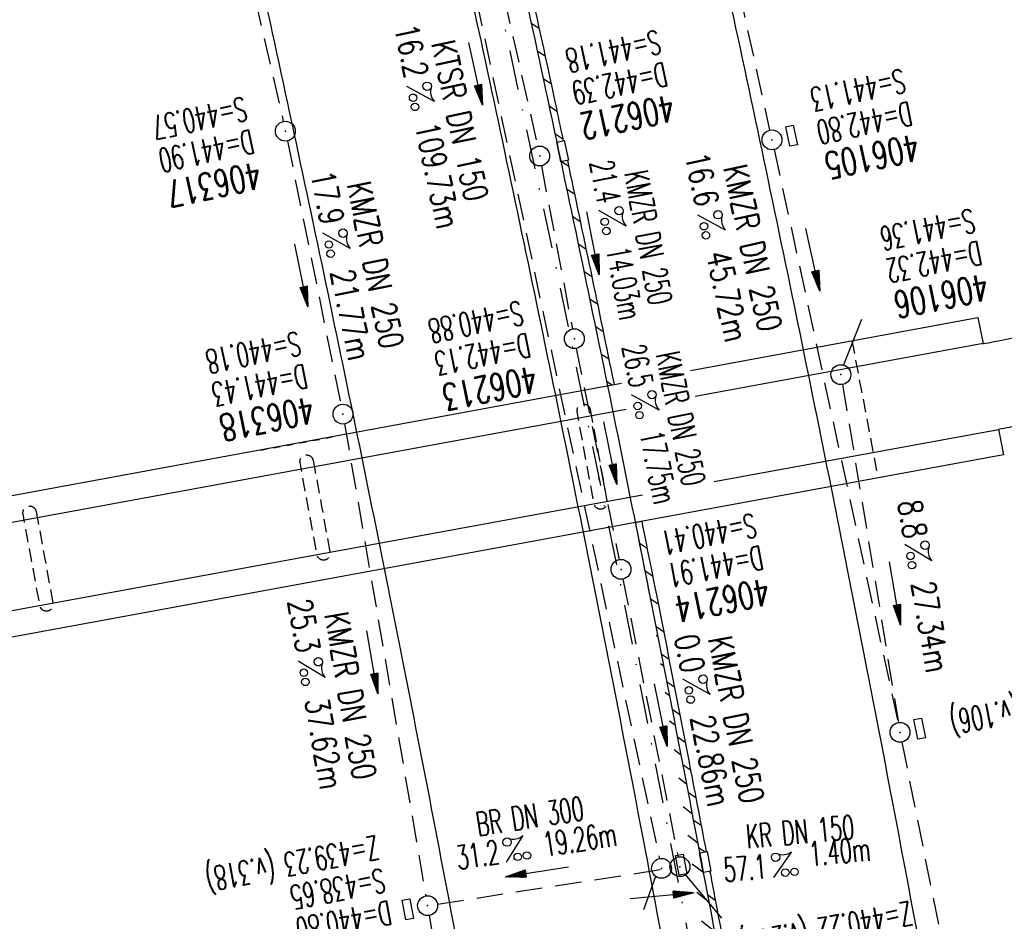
# Model space of a CAD drawing. Extents: x 445979 to 446542, y 447886 to 449065.
# Tile 12 of 17: x 446201 to 446275, y 448710 to 448778. Entities that reach past the tile are written whole.
import ezdxf
from ezdxf.enums import TextEntityAlignment as Align

# ---------------------------------------------------------------- set-up
doc = ezdxf.new("R2010")
doc.units = 0
doc.header["$LTSCALE"] = 2
doc.header["$MEASUREMENT"] = 0
for name, pattern in [('ACAD_ISO03W100', [0.5, 0.25, -0.25]), ('AUSGEZOGEN', [0]), ('GESTRICH-X2', [1.5, 1, -0.5]), ('GESTRICHELT', [0.75, 0.5, -0.25]), ('STRICHPT-X3', [3, 1.5, -0.75, 0, -0.75])]:
    doc.linetypes.add(name, pattern=pattern)
doc.layers.get('0').update_dxf_attribs({"linetype": 'AUSGEZOGEN'})
for name, color, linetype in [('ACHSE', 250, 'STRICHPT-X3'), ('BAUWO', 250, 'CONTINUOUS'), ('BAUWOTOP', 250, 'AUSGEZOGEN'), ('BAUWUTOP', 250, 'GESTRICHELT'), ('FBR', 8, 'CONTINUOUS'), ('Ingenieurbauwerke', 15, 'CONTINUOUS'), ('KANAL', 7, 'GESTRICH-X2'), ('PFEIL', 7, 'CONTINUOUS'), ('SCHACHTNR', 6, 'CONTINUOUS'), ('SCHLITZRINNE', 8, 'AUSGEZOGEN'), ('SCHSYMBOL', 7, 'AUSGEZOGEN'), ('STRASSE', 8, 'CONTINUOUS'), ('TEXTO', 4, 'CONTINUOUS'), ('TEXTU', 4, 'CONTINUOUS')]:
    doc.layers.add(name, color=color, linetype=linetype)
doc.styles.add('ROMANS', font='romans.shx', dxfattribs={"width": 0.8})

# ---------------------------------------------------------------- blocks, each defined once
blk = doc.blocks.new('GST')
at = {"color": 0}
blk.add_circle((0, 0), 0.75, dxfattribs=at)
blk.add_point((0, 0), dxfattribs=at)
blk = doc.blocks.new('13')
blk.add_lwpolyline([(0.755, 1.218), (-0.748, 1.218), (-0.748, 1.801), (0.755, 1.801)], close=True)
at = {"rotation": 180}
blk.add_blockref('GST', (0, 0), dxfattribs=at)
blk = doc.blocks.new('PROM')
blk.add_line((1.566, 1.817), (0.019, 0.015))
for centre, radius in [((0.317, 1.51), 0.317), ((0.943, 0.291), 0.283), ((1.645, 0.287), 0.283)]:
    blk.add_circle(centre, radius)
blk.add_arc((0.992, 2.682), 1.033, 239.14139, 303.35492)
blk = doc.blocks.new('PFEIL2')
at = {"color": 0}
for p, q in [((0.88, 0.002), (-2.401, -0.012)), ((0.881, -0.271), (0.879, 0.276)), ((0.879, 0.276), (2.429, 0.009)), ((0.911, 0.27), (0.879, 0.265)), ((0.965, 0.261), (0.879, 0.246)), ((1.019, 0.252), (0.879, 0.228)), ((1.073, 0.242), (0.879, 0.209)), ((1.127, 0.233), (0.879, 0.191)), ((1.181, 0.224), (0.879, 0.172)), ((1.235, 0.214), (0.879, 0.154)), ((1.289, 0.205), (0.879, 0.135)), ((1.343, 0.196), (0.879, 0.117)), ((1.397, 0.187), (0.879, 0.098)), ((1.451, 0.177), (0.879, 0.08)), ((1.505, 0.168), (0.879, 0.061)), ((1.559, 0.159), (0.88, 0.043)), ((1.613, 0.149), (0.88, 0.024)), ((1.668, 0.14), (0.88, 0.006)), ((1.722, 0.131), (0.88, -0.013)), ((1.776, 0.121), (0.88, -0.031)), ((1.83, 0.112), (0.88, -0.05)), ((1.884, 0.103), (0.88, -0.068)), ((1.938, 0.094), (0.88, -0.087)), ((1.992, 0.084), (0.88, -0.105)), ((2.046, 0.075), (0.88, -0.124)), ((2.1, 0.066), (0.88, -0.142)), ((2.154, 0.056), (0.88, -0.161)), ((2.208, 0.047), (0.88, -0.179)), ((2.262, 0.038), (0.881, -0.198)), ((2.316, 0.029), (0.881, -0.216)), ((2.37, 0.019), (0.881, -0.235)), ((2.424, 0.01), (0.881, -0.253)), ((2.429, 0.009), (0.881, -0.271))]:
    blk.add_line(p, q, dxfattribs=at)
blk = doc.blocks.new('17')
blk.add_lwpolyline([(-0.755, -1.218), (0.748, -1.218), (0.748, -1.801), (-0.755, -1.801)], close=True)
blk.add_blockref('GST', (0, 0))
blk = doc.blocks.new('10')
blk.add_blockref('GST', (0, 0))

msp = doc.modelspace()

# ---------------------------------------------------------------- hatches: boundary and pattern name
at = {"layer": 'SCHLITZRINNE'}
h = msp.add_hatch(dxfattribs=at)
h.set_pattern_fill('_USER', color=256, scale=1.5, angle=45, style=0, pattern_type=0)
h.set_pattern_definition([(322.4164, (446280.6526, 448535.3641), (0.914878, 1.188696), [])])
edge = h.paths.add_edge_path()
edge.add_line((446281.807, 448522.622), (446282.303, 448522.686))
edge.add_line((446276.998, 448563.438), (446277.2, 448561.888))
edge.add_line((446277.2, 448561.888), (446280.427, 448537.097))
edge.add_line((446280.427, 448537.097), (446282.303, 448522.686))
edge.add_arc((443797.746, 448249.702), 2498.48, 11.192393, 11.325136, ccw=False)
edge.add_arc((443798.318, 448249.815), 2497.898, 10.906302, 11.192393, ccw=False)
edge.add_arc((443768.95, 448244.156), 2527.806, 10.621909, 10.906302, ccw=False)
edge.add_arc((443771.662, 448244.665), 2525.047, 10.337235, 10.621909, ccw=False)
edge.add_arc((443799.933, 448249.822), 2496.309, 10.050927, 10.337235, ccw=False)
edge.add_arc((443801.59, 448250.115), 2494.626, 9.764495, 10.050927, ccw=False)
edge.add_arc((443770.722, 448244.803), 2525.948, 9.479844, 9.764495, ccw=False)
edge.add_arc((443771.548, 448244.941), 2525.111, 9.195191, 9.479844, ccw=False)
edge.add_arc((443799.262, 448249.427), 2497.036, 8.908941, 9.195191, ccw=False)
edge.add_arc((443672.798, 448229.603), 2625.045, 8.622446, 8.908941, ccw=False)
edge.add_arc((444137.252, 448300.032), 2155.281, 8.306267, 8.622446, ccw=False)
edge.add_arc((442895.594, 448118.755), 3410.102, 8.052638, 8.306267, ccw=False)
edge.add_arc((444813.283, 448390.065), 1473.315, 7.666772, 8.052638, ccw=False)
edge.add_arc((437899.018, 447459.303), 8449.946, 7.5931647, 7.6667725, ccw=False)
edge.add_arc((444823.934, 448382.443), 1463.771, 7.416311, 7.593165, ccw=False)
edge.add_line((446275.46, 448571.383), (446276.704, 448561.823))
edge.add_line((446276.704, 448561.823), (446279.931, 448537.032))
edge.add_line((446279.931, 448537.032), (446281.807, 448522.622))

# ---------------------------------------------------------------- linework, layer by layer
at = {"layer": 'ACHSE', "flags": 128}
msp.add_lwpolyline([(446175.186, 449011.572), (446178.704, 449000.587), (446186.091, 448976.703), (446193.24, 448952.747), (446200.15, 448928.721), (446206.82, 448904.627), (446213.25, 448880.469), (446219.439, 448856.247), (446225.386, 448831.965), (446231.091, 448807.624), (446236.553, 448783.228), (446241.771, 448758.779), (446246.746, 448734.279), (446251.476, 448709.731), (446255.962, 448685.137), (446260.202, 448660.499), (446264.197, 448635.82), (446267.945, 448611.103), (446271.447, 448586.35), (446273.477, 448571.122), (446274.721, 448561.565), (446277.948, 448536.774), (446281.175, 448511.983), (446284.402, 448487.192), (446287.629, 448462.401), (446290.856, 448437.61), (446294.083, 448412.819), (446303.764, 448338.447), (446310.218, 448288.865), (446329.58, 448140.12), (446334.86, 448099.552), (446342.487, 448040.957), (446358.622, 447917.002), (446358.739, 447916.1)], dxfattribs=at)
at = {"layer": 'BAUWO'}
for p, q in [((446251.758, 448751.818), (446273.428, 448755.815)), ((446273.82, 448753.831), (446252.108, 448749.836)), ((446143.368, 448731.823), (446246.557, 448750.858)), ((446246.885, 448748.875), (446143.722, 448729.894)), ((446253.542, 448743.434), (446274.991, 448747.37)), ((446275.36, 448745.452), (446146.868, 448721.829)), ((446146.531, 448723.794), (446248.14, 448742.442))]:
    msp.add_line(p, q, dxfattribs=at)
at = {"layer": 'BAUWOTOP'}
for p, q in [((446273.428, 448755.815), (446273.82, 448753.831)), ((446274.988, 448747.384), (446275.36, 448745.452))]:
    msp.add_line(p, q, dxfattribs=at)
at = {"layer": 'BAUWUTOP'}
msp.add_line((446263.93, 448754.063), (446265.878, 448743.709), dxfattribs=at)
at = {"layer": 'BAUWUTOP', "flags": 128}
for points in [[(446244.183, 448748.874), (446244.821, 448745.407), (446245.459, 448741.94, -0.198912), (446245.379, 448741.566, -0.198912), (446245.058, 448741.358, -0.198912), (446244.684, 448741.438, -0.198912), (446244.476, 448741.759), (446243.837, 448745.226), (446243.199, 448748.693, -0.198912), (446243.279, 448749.067, -0.198912), (446243.6, 448749.275, -0.198912), (446243.975, 448749.195, -0.198912)], [(446223.284, 448745.027), (446223.922, 448741.561), (446224.56, 448738.094, -0.198912), (446224.48, 448737.72, -0.198912), (446224.159, 448737.512, -0.198912), (446223.785, 448737.592, -0.198912), (446223.577, 448737.913), (446222.938, 448741.38), (446222.3, 448744.846, -0.198912), (446222.38, 448745.221, -0.198912), (446222.701, 448745.429, -0.198912), (446223.076, 448745.349, -0.198912)], [(446202.385, 448741.18), (446203.023, 448737.713), (446203.661, 448734.247, -0.198912), (446203.581, 448733.872, -0.198912), (446203.26, 448733.664, -0.198912), (446202.886, 448733.744, -0.198912), (446202.678, 448734.066), (446202.04, 448737.532), (446201.401, 448740.999, -0.198912), (446201.481, 448741.373, -0.198912), (446201.803, 448741.581, -0.198912), (446202.177, 448741.501, -0.198912)]]:
    msp.add_lwpolyline(points, format="xyb", close=True, dxfattribs=at)
at = {"layer": 'FBR'}
for points in [[(446190.172, 448900.107, -0.001242), (446193.399, 448888.106, -0.001244), (446196.558, 448876.115, -0.001249), (446199.659, 448864.104, -0.001247), (446202.705, 448852.06, -0.001246), (446205.688, 448840.01, -0.001246), (446208.611, 448827.945, -0.001245), (446211.473, 448815.869, -0.001244), (446214.277, 448803.771, -0.001247), (446217.023, 448791.648, -0.001251), (446219.701, 448779.543, -0.001246), (446222.317, 448767.433, -0.001242), (446224.883, 448755.262, -0.001241), (446227.391, 448743.069, -0.001248), (446229.824, 448730.931, -0.001248), (446232.196, 448718.783, -0.001241), (446234.521, 448706.551, -0.001242), (446236.786, 448694.309, -0.001249), (446238.977, 448682.126, -0.00125), (446241.106, 448669.936, -0.001242)], [(446226.497, 448896.915, -0.001244), (446229.7, 448884.76, -0.001249), (446232.843, 448872.583, -0.001247), (446235.931, 448860.373, -0.001246), (446238.955, 448848.158, -0.001246), (446241.918, 448835.927, -0.001245), (446244.82, 448823.685, -0.001244), (446247.662, 448811.421, -0.001247), (446250.446, 448799.13, -0.001251), (446253.161, 448786.859, -0.001246), (446255.813, 448774.582, -0.001242), (446258.414, 448762.245, -0.001241), (446260.956, 448749.884, -0.001248), (446263.423, 448737.579, -0.001248), (446265.828, 448725.264, -0.001241), (446268.185, 448712.865, -0.001242), (446270.48, 448700.454, -0.001249), (446272.701, 448688.104, -0.00125), (446274.86, 448675.745, -0.001242), (446276.97, 448663.299, -0.001242)], [(446212.001, 448893.057, -0.001244), (446215.185, 448880.974, -0.001249), (446218.31, 448868.87, -0.001247), (446221.379, 448856.732, -0.001246), (446224.385, 448844.59, -0.001246), (446227.331, 448832.431, -0.001245), (446230.215, 448820.262, -0.001244), (446233.041, 448808.071, -0.001247), (446235.808, 448795.853, -0.001251), (446238.507, 448783.655, -0.001246), (446241.143, 448771.451, -0.001242), (446243.729, 448759.187, -0.001241), (446246.256, 448746.899, -0.001248), (446248.708, 448734.667, -0.001248), (446251.098, 448722.426, -0.001241), (446253.442, 448710.1, -0.001242), (446255.724, 448697.763, -0.001249), (446257.931, 448685.486, -0.00125), (446260.077, 448673.201, -0.001242), (446262.175, 448660.828, -0.001242)], [(446208.136, 448892.028, -0.001244), (446211.315, 448879.964, -0.001249), (446214.435, 448867.879, -0.001247), (446217.499, 448855.762, -0.001246), (446220.5, 448843.638, -0.001246), (446223.441, 448831.499, -0.001245), (446226.321, 448819.349, -0.001244), (446229.141, 448807.177, -0.001247), (446231.904, 448794.979, -0.001251), (446234.599, 448782.801, -0.001246), (446237.231, 448770.616, -0.001242), (446239.813, 448758.371, -0.001241), (446242.336, 448746.103, -0.001248), (446244.784, 448733.891, -0.001248), (446247.171, 448721.669, -0.001241), (446249.51, 448709.362, -0.001242), (446251.788, 448697.046, -0.001249), (446253.993, 448684.788, -0.00125), (446256.135, 448672.522, -0.001242)], [(446298.192, 448239.42, 0.000002), (446300.707, 448220.057, -0.000009)]]:
    msp.add_lwpolyline(points, format="xyb", dxfattribs=at)
at = {"layer": 'Ingenieurbauwerke', "linetype": 'ACAD_ISO03W100'}
msp.add_line((446219.329, 448745.799), (446225.033, 448746.849), dxfattribs=at)
at = {"layer": 'Ingenieurbauwerke', "linetype": 'Continuous'}
msp.add_line((446244.812, 448743.797), (446244.867, 448743.502), dxfattribs=at)
at = {"layer": 'KANAL'}
for p, q in [((446226.844, 448820.844), (446249.406, 448715)), ((446228.469, 448820.906), (446240.219, 448768.719)), ((446246.375, 448821.406), (446257.719, 448769.938)), ((446216.219, 448791.469), (446221.031, 448770.594)), ((446221.344, 448769.125), (446225.375, 448749.25)), ((446258.063, 448768.469), (446267.406, 448725.25)), ((446240.5, 448767.25), (446242.844, 448754.938)), ((446263.219, 448750.75), (446267.438, 448725.25)), ((446225.656, 448747.781), (446231.781, 448712.188)), ((446267.688, 448723.781), (446314.563, 448490.625)), ((446232.656, 448711.563), (446250.219, 448714.281)), ((446250.313, 448714.313), (446250.219, 448714.313)), ((446232.031, 448710.719), (446239.781, 448663.469))]:
    msp.add_line(p, q, dxfattribs=at)
at = {"layer": 'KANAL', "linetype": 'GESTRICH-X2'}
for p, q in [((446243.125, 448753.469), (446246.375, 448737.531)), ((446246.656, 448736.063), (446250.813, 448715.125))]:
    msp.add_line(p, q, dxfattribs=at)
at = {"layer": 'SCHACHTNR'}
for p, q in [((446263.289, 448752.19), (446264.663, 448755.691)), ((446251.353, 448713.797), (446254.078, 448710.497)), ((446249.109, 448713.643), (446248.197, 448711.122))]:
    msp.add_line(p, q, dxfattribs=at)
at = {"layer": 'SCHLITZRINNE'}
for p, q in [((446239.734, 448778.01), (446240.33, 448777.621)), ((446239.734, 448778.01), (446240.33, 448777.621)), ((446240.184, 448775.924), (446240.779, 448775.536)), ((446240.184, 448775.924), (446240.779, 448775.536)), ((446240.632, 448773.84), (446241.227, 448773.452)), ((446240.632, 448773.84), (446241.227, 448773.452)), ((446241.078, 448771.758), (446241.672, 448771.37)), ((446241.078, 448771.758), (446241.672, 448771.37)), ((446241.521, 448769.676), (446242.115, 448769.289)), ((446241.521, 448769.676), (446242.115, 448769.289)), ((446241.963, 448767.596), (446241.963, 448767.596)), ((446242.014, 448767.563), (446242.014, 448767.563)), ((446242.014, 448767.563), (446242.561, 448767.206)), ((446242.404, 448765.517), (446242.996, 448765.13)), ((446242.839, 448763.441), (446243.431, 448763.054)), ((446243.274, 448761.365), (446243.866, 448760.979)), ((446243.707, 448759.291), (446244.298, 448758.905)), ((446244.138, 448757.218), (446244.729, 448756.832)), ((446244.567, 448755.146), (446245.157, 448754.761)), ((446244.994, 448753.076), (446245.583, 448752.691)), ((446245.418, 448751.007), (446245.839, 448750.733)), ((446247.885, 448738.81), (446248.474, 448738.41)), ((446248.302, 448736.715), (446248.891, 448736.315)), ((446248.717, 448734.621), (446249.306, 448734.222)), ((446249.13, 448732.528), (446249.718, 448732.13)), ((446249.541, 448730.437), (446250.129, 448730.039)), ((446249.95, 448728.348), (446250.537, 448727.95)), ((446250.357, 448726.26), (446250.943, 448725.862)), ((446250.761, 448724.173), (446251.347, 448723.776)), ((446251.163, 448722.088), (446251.749, 448721.691)), ((446251.564, 448720.004), (446252.149, 448719.608)), ((446251.962, 448717.922), (446252.547, 448717.526)), ((446252.36, 448715.84), (446252.852, 448715.506)), ((446253.146, 448714.032), (446253.22, 448713.98)), ((446253.032, 448712.277), (446253.619, 448711.863))]:
    msp.add_line(p, q, dxfattribs=at)
for points in [[(446230.469, 448821.367, -0.000101), (446230.702, 448820.376, -0.001244), (446233.528, 448808.182, -0.001247), (446236.296, 448795.962, -0.001251), (446238.995, 448783.762, -0.001246), (446241.632, 448771.555, -0.000246), (446242.149, 448769.127, -0.000861)], [(446242.461, 448767.657, -0.000847), (446244.219, 448759.289, -0.000861), (446245.979, 448750.761, -0.000861)], [(446247.578, 448740.344, -0.000579), (446248.708, 448734.667, -0.001248), (446251.098, 448722.426, -0.001241), (446253.442, 448710.1, -0.001242), (446255.724, 448697.763, -0.001249), (446257.931, 448685.486, -0.00125), (446260.077, 448673.201, -0.001242), (446262.175, 448660.828, -0.001242), (446264.21, 448648.45, -0.001249), (446266.173, 448636.13, -0.00125), (446268.173, 448623.157, -0.00138), (446269.924, 448611.393, -0.001107), (446272.072, 448596.451, -0.001684), (446273.428, 448586.622, -0.000321), (446274.87, 448575.863, -0.000772), (446275.46, 448571.383), (446276.704, 448561.823), (446279.931, 448537.032), (446281.807, 448522.622)], [(446248.068, 448740.442, -0.000579), (446249.198, 448734.764, -0.001248), (446251.589, 448722.52, -0.000705), (446252.928, 448715.521, -0.001242)], [(446253.208, 448714.044, -0.000388), (446253.933, 448710.192, -0.001242), (446256.216, 448697.853, -0.001249), (446258.424, 448685.573, -0.00125), (446260.57, 448673.286, -0.00093), (446262.147, 448664.021, -0.001242)]]:
    msp.add_lwpolyline(points, format="xyb", dxfattribs=at)
at = {"layer": 'SCHLITZRINNE', "flags": 128}
for points in [[(446245.489, 448750.661), (446245.979, 448750.761)], [(446245.489, 448750.661), (446245.979, 448750.761)], [(446247.578, 448740.344), (446248.068, 448740.442)]]:
    msp.add_lwpolyline(points, dxfattribs=at)
at = {"layer": 'SCHSYMBOL'}
for points in [[(446241.972, 448767.554), (446241.662, 448769.024), (446242.232, 448769.145), (446242.542, 448767.674)], [(446252.71, 448713.949), (446252.429, 448715.426), (446253.002, 448715.535), (446253.282, 448714.058)]]:
    msp.add_lwpolyline(points, close=True, dxfattribs=at)
at = {"layer": 'STRASSE', "flags": 128}
for points in [[(446273.796, 448753.826, 0.000147), (446274.641, 448753.983, 0.001836), (446289.945, 448757.075, 0.002176), (446302.851, 448759.79, 0.00272), (446304.367, 448760.124, 0.000167), (446330.123, 448765.962, 0.006078), (446335.78, 448767.319, 0.002597), (446349.255, 448770.799, 0.002597)], [(446274.988, 448747.384, 0.00015), (446275.855, 448747.545, 0.003004), (446275.898, 448747.553, 0.001838), (446291.266, 448750.657, 0.002176), (446304.228, 448753.384, 0.00272), (446305.813, 448753.734, 0.000167), (446331.574, 448759.573, 0.006078), (446337.385, 448760.967, 0.002597), (446350.926, 448764.464)]]:
    msp.add_lwpolyline(points, format="xyb", dxfattribs=at)

# ---------------------------------------------------------------- block references
at = {"layer": 'PFEIL'}
for p, rotation in [((446235.538, 448774.197), 282.0235000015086), ((446244.391, 448761.413), 280.7435999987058), ((446260.974, 448760.173), 282.1990000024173), ((446222.384, 448758.987), 281.5102000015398), ((446245.701, 448745.585), 281.4461000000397), ((446267.176, 448735.004), 279.3917000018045), ((446227.742, 448729.813), 279.7697999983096), ((446249.52, 448725.827), 281.2066999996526), ((446240.185, 448714.007), 188.7716999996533), ((446249.579, 448712.194), 5.175900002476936)]:
    msp.add_blockref('PFEIL2', p, dxfattribs=dict(at, rotation=rotation))
at = {"layer": 'SCHSYMBOL'}
for name, p, rotation in [('10', (446221.191, 448769.855), 282.1092999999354), ('13', (446257.893, 448769.201), 281.9202999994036), ('GST', (446240.373, 448767.987), 101.9758000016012), ('10', (446242.988, 448754.205), 281.6554999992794), ('10', (446263.091, 448751.495), 281.503299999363), ('10', (446225.536, 448748.518), 281.6086000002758), ('10', (446246.51, 448736.81), 281.2503000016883), ('13', (446267.553, 448724.518), 280.8840000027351), ('13', (446249.562, 448714.259), 280.7313999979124), ('GST', (446250.953, 448714.385), 100.7283000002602), ('17', (446231.919, 448711.448), 280.7433999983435)]:
    msp.add_blockref(name, p, dxfattribs=dict(at, rotation=rotation))
at = {"layer": 'TEXTU'}
for p, rotation in [((446230.344, 448773.236), 282.0235000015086), ((446244.816, 448763.89), 280.7435999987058), ((446252.284, 448763.548), 282.1990000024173), ((446223.995, 448762.173), 281.5102000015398), ((446247.293, 448749.996), 281.4461000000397), ((446267.903, 448738.703), 279.3917000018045), ((446222.133, 448729.895), 279.7697999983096), ((446251.155, 448728.549), 281.2066999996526), ((446237.832, 448714.699), 8.771699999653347), ((446257.985, 448713.562), 5.175900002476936)]:
    msp.add_blockref('PROM', p, dxfattribs=dict(at, rotation=rotation))

# ---------------------------------------------------------------- texts
at = {"layer": 'SCHACHTNR', "style": 'ROMANS'}
for s, height, rotation, width, p in [('S=441.18', 1.8, 191.9758, 0.6, (446249.277, 448777.507)), ('D=442.39', 1.8, 191.9758, 0.6, (446249.777, 448775.069)), ('S=441.13', 1.8, 191.9203, 0.6, (446267.74, 448774.576)), ('S=440.57', 1.8, 192.1093, 0.6, (446218.063, 448772.469)), ('406212', 2, 191.9758, 0.7, (446250.308, 448772.632)), ('D=442.80', 1.8, 191.9203, 0.6, (446268.24, 448772.108)), ('D=441.90', 1.8, 192.1093, 0.6, (446218.594, 448770)), ('406105', 2, 191.9203, 0.7, (446268.772, 448769.67)), ('406317', 2, 192.1093, 0.7, (446219.125, 448767.563)), ('S=441.36', 1.8, 191.5034, 0.6, (446272.997, 448764.033)), ('D=442.32', 1.8, 191.5034, 0.6, (446273.497, 448761.596)), ('406106', 2, 191.5034, 0.7, (446273.997, 448759.127)), ('S=440.88', 1.8, 191.6555, 0.6, (446238.916, 448757.075)), ('S=440.18', 1.8, 191.6086, 0.6, (446222.134, 448754.768)), ('D=442.13', 1.8, 191.6555, 0.6, (446239.447, 448754.638)), ('D=441.43', 1.8, 191.6086, 0.6, (446222.634, 448752.3)), ('406213', 2, 191.6555, 0.7, (446239.947, 448752.169)), ('406318', 2, 191.6086, 0.7, (446223.134, 448749.862)), ('S=440.41', 1.8, 191.2503, 0.6, (446256.523, 448741.055)), ('D=441.91', 1.8, 191.2503, 0.6, (446257.023, 448738.617)), ('406214', 2, 191.2503, 0.7, (446257.492, 448736.148)), ('Z=441.12 (v.106)', 1.8, 190.884, 0.6, (446284.193, 448728.607)), ('Z=439.23 (v.318)', 1.8, 190.7434, 0.6, (446228.053, 448716.74)), ('S=438.65', 1.8, 190.7434, 0.6, (446228.521, 448714.271)), ('D=440.80', 1.8, 190.7434, 0.6, (446228.99, 448711.834)), ('Z=440.22 (v.216)', 1.8, 190.7283, 0.6, (446268.292, 448711.785))]:
    msp.add_text(s, height=height, rotation=rotation, dxfattribs=dict(at, width=width)).set_placement(p)
at = {"layer": 'TEXTO', "style": 'ROMANS'}
for s, rotation, width, p in [('KTSR DN 150', 282.0235, 0.75, (446233.474, 448770.465)), ('KMZR DN 250', 282.199, 0.75, (446255.565, 448760.864)), ('KMZR DN 250', 280.7436, 0.6, (446247.682, 448761.673)), ('KMZR DN 250', 281.5102, 0.75, (446227.1, 448759.598)), ('KMZR DN 250', 281.4461, 0.6, (446250.127, 448748.002)), ('KMZR DN 250', 279.7698, 0.75, (446225.223, 448727.137)), ('KMZR DN 250', 281.2067, 0.75, (446254.314, 448725.314)), ('BR DN 300', 8.7717, 0.6, (446239.768, 448717.301)), ('KR DN 150', 5.1759, 0.6, (446260.1, 448716.126))]:
    msp.add_text(s, height=1.8, rotation=rotation, dxfattribs=dict(at, width=width)).set_placement(p, align=Align.CENTER)
at = {"layer": 'TEXTU', "style": 'ROMANS'}
for s, rotation, width, p in [('16.2', 282.0235, 0.75, (446229.395, 448777.702)), ('109.73m', 282.0235, 0.75, (446230.958, 448770.296)), ('16.6', 282.199, 0.75, (446251.304, 448768.019)), ('21.4', 280.7436, 0.6, (446244.124, 448767.476)), ('17.9', 281.5102, 0.75, (446223.081, 448766.648)), ('14.03m', 280.7436, 0.6, (446245.374, 448760.945)), ('45.72m', 282.199, 0.75, (446252.929, 448760.613)), ('21.77m', 281.5102, 0.75, (446224.581, 448759.241)), ('26.5', 281.4461, 0.6, (446246.555, 448753.582)), ('17.75m', 281.4461, 0.6, (446247.899, 448747.051)), ('8.8', 279.3917, 0.75, (446267.373, 448741.883)), ('27.34m', 279.3917, 0.75, (446268.404, 448735.758)), ('25.3', 279.7698, 0.75, (446221.366, 448734.408)), ('0.0', 281.2067, 0.75, (446250.521, 448731.715)), ('37.62m', 279.7698, 0.75, (446222.647, 448726.94)), ('22.86m', 281.2067, 0.75, (446251.739, 448725.621)), ('19.26m', 8.7717, 0.6, (446240.788, 448715.148)), ('31.2', 8.7717, 0.6, (446234.226, 448714.148)), ('1.40m', 5.1759, 0.6, (446260.773, 448714.438)), ('57.1', 5.1759, 0.6, (446254.325, 448713.23))]:
    msp.add_text(s, height=1.8, rotation=rotation, dxfattribs=dict(at, width=width)).set_placement(p)

doc.saveas('drawing.dxf')
